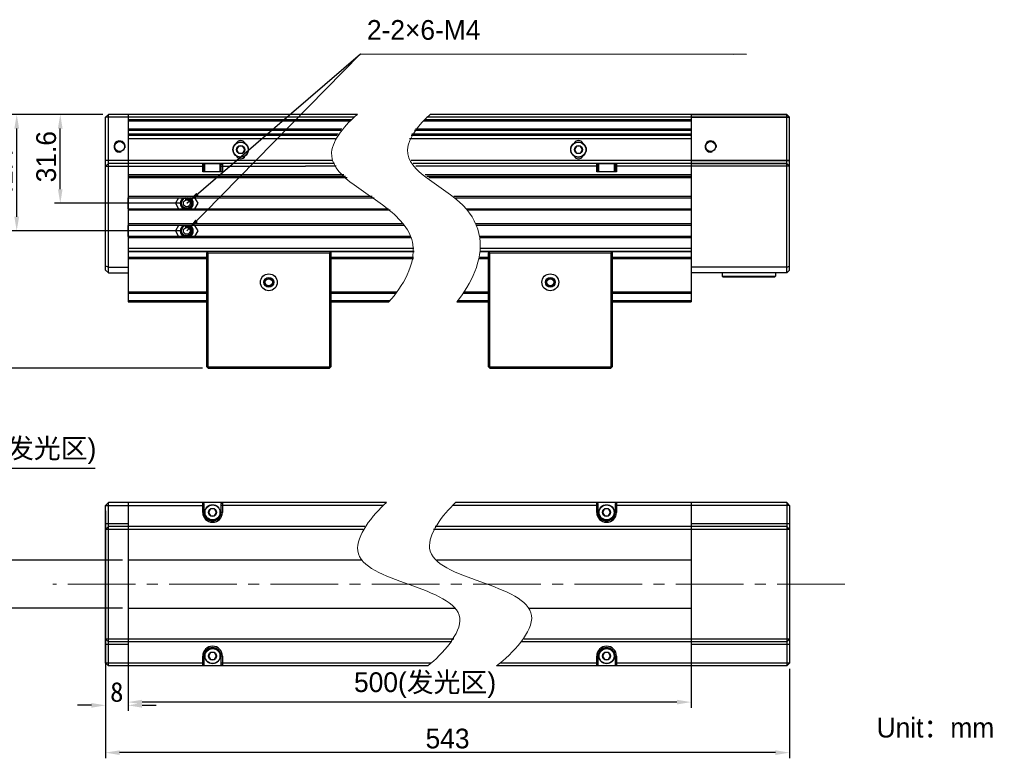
# Model space of a CAD drawing. Header units: millimetres. Extents: x 36 to 302, y 54 to 189.
# Tile 2 of 2: x 127 to 302, y 54 to 186. Entities that reach past the tile are written whole.
import ezdxf

# ---------------------------------------------------------------- set-up
doc = ezdxf.new("R2010")
doc.units = ezdxf.units.MM
doc.header["$PDSIZE"] = -5
doc.linetypes.add('点画线', pattern=[18, 12, -2, 2, -2])
for name, color, linetype, lineweight in [('中心线层', 1, '点画线', 18), ('标注', 3, 'Continuous', 25), ('粗实线', 7, 'Continuous', 30), ('细实线', 7, 'Continuous', 15)]:
    doc.layers.add(name, color=color, linetype=linetype, lineweight=lineweight)
doc.dimstyles.new('CST Standard', dxfattribs={"dimtxt": 3.5, "dimasz": 2.5, "dimexe": 1, "dimexo": 1, "dimgap": 0.6, "dimtad": 1, "dimtoh": 1, "dimdsep": 46, "dimtxsty": 'Standard', "dimcen": -2.5, "dimdle": 5, "dimadec": 1, "dimazin": 2, "dimtfac": 1, "dimtofl": 0, "dimtmove": 0, "dimatfit": 0, "dimfxl": 1, "dimtolj": 1, "dimarcsym": 0})

# ---------------------------------------------------------------- blocks, each defined once
blk = doc.blocks.new('*X1')
at = {"layer": 'Defpoints', "color": 0}
for p in [(119.39, 89.58), (145.99, 89.58), (145.99, 81.08)]:
    blk.add_point(p, dxfattribs=at)
at = {"layer": '标注', "color": 9, "linetype": 'Continuous', "lineweight": -2, "ltscale": 3}
for p, q in [((117.29, 92.08), (117.29, 105.93)), ((117.29, 105.93), (140.16, 105.93)), ((117.29, 78.58), (117.29, 76.08))]:
    blk.add_line(p, q, dxfattribs=at)
at = {"layer": '标注', "color": 0, "linetype": 'Continuous', "lineweight": -2, "ltscale": 3}
for p, q in [((144.99, 89.58), (116.29, 89.58)), ((144.99, 81.08), (116.29, 81.08))]:
    blk.add_line(p, q, dxfattribs=at)
at = {"layer": '标注', "color": 9}
for points in [[(116.88, 92.08), (117.71, 92.08), (117.29, 89.58)], [(117.71, 78.58), (116.88, 78.58), (117.29, 81.08)]]:
    blk.add_solid(points, dxfattribs=at)
at = {"layer": '标注', "color": 7, "insert": (129.03, 108.94), "char_height": 3.5, "attachment_point": 5}
blk.add_mtext('\\A1;{\\fFZLanTingHei-R-GBK|b0|i0|c134|p2;\\C0;17(发光区)}', dxfattribs=at)
blk = doc.blocks.new('*X2')
at = {"layer": 'Defpoints', "color": 0}
for p in [(145.99, 89.58), (245.99, 89.58), (145.99, 64.4)]:
    blk.add_point(p, dxfattribs=at)
at = {"layer": '标注', "color": 0, "linetype": 'Continuous', "lineweight": -2, "ltscale": 3}
for p, q in [((145.99, 88.58), (145.99, 63.4)), ((245.99, 88.58), (245.99, 63.4))]:
    blk.add_line(p, q, dxfattribs=at)
at = {"layer": '标注', "color": 9, "linetype": 'Continuous', "lineweight": -2, "ltscale": 3}
blk.add_line((243.49, 64.4), (148.49, 64.4), dxfattribs=at)
at = {"layer": '标注', "color": 9}
for points in [[(148.49, 64.82), (148.49, 63.99), (145.99, 64.4)], [(243.49, 63.99), (243.49, 64.82), (245.99, 64.4)]]:
    blk.add_solid(points, dxfattribs=at)
at = {"layer": '标注', "color": 7, "insert": (198.75, 67.41), "char_height": 3.5, "attachment_point": 5}
blk.add_mtext('\\A1;{\\fFZLanTingHei-R-GBK|b0|i0|c134|p2;\\C0;500(发光区)}', dxfattribs=at)
blk = doc.blocks.new('*X3')
at = {"layer": 'Defpoints', "color": 0}
for p in [(126.21, 168.73), (142.49, 168.73), (156.41, 148.06)]:
    blk.add_point(p, dxfattribs=at)
at = {"layer": '标注', "color": 0, "linetype": 'Continuous', "lineweight": -2, "ltscale": 3}
for p, q in [((141.49, 168.73), (125.21, 168.73)), ((155.41, 148.06), (125.21, 148.06))]:
    blk.add_line(p, q, dxfattribs=at)
at = {"layer": '标注', "color": 9, "linetype": 'Continuous', "lineweight": -2, "ltscale": 3}
blk.add_line((126.21, 150.56), (126.21, 166.23), dxfattribs=at)
at = {"layer": '标注', "color": 9}
for points in [[(126.63, 166.23), (125.79, 166.23), (126.21, 168.73)], [(125.79, 150.56), (126.63, 150.56), (126.21, 148.06)]]:
    blk.add_solid(points, dxfattribs=at)
at = {"layer": '标注', "color": 7, "insert": (123.75, 158.13), "char_height": 3.5, "attachment_point": 5, "rotation": 90}
blk.add_mtext('\\A1;\\A1;{\\fFZLanTingHei-R-GBK|b0|i0|c134|p2;\\C0;41.4}', dxfattribs=at)
blk = doc.blocks.new('*X4')
at = {"layer": 'Defpoints', "color": 0}
for p in [(142.49, 168.73), (119.24, 123.68), (160.24, 123.68)]:
    blk.add_point(p, dxfattribs=at)
at = {"layer": '标注', "color": 0, "linetype": 'Continuous', "lineweight": -2, "ltscale": 3}
for p, q in [((141.49, 168.73), (118.24, 168.73)), ((159.24, 123.68), (118.24, 123.68))]:
    blk.add_line(p, q, dxfattribs=at)
at = {"layer": '标注', "color": 9, "linetype": 'Continuous', "lineweight": -2, "ltscale": 3}
blk.add_line((119.24, 166.23), (119.24, 126.18), dxfattribs=at)
at = {"layer": '标注', "color": 9}
for points in [[(119.65, 166.23), (118.82, 166.23), (119.24, 168.73)], [(118.82, 126.18), (119.65, 126.18), (119.24, 123.68)]]:
    blk.add_solid(points, dxfattribs=at)
at = {"layer": '标注', "color": 7, "insert": (116.74, 148.52), "char_height": 3.5, "attachment_point": 5, "rotation": 90}
blk.add_mtext('\\A1;\\A1;{\\fFZLanTingHei-R-GBK|b0|i0|c134|p2;\\C0;90.1}', dxfattribs=at)
blk = doc.blocks.new('*X5')
at = {"layer": 'Defpoints', "color": 0}
for p in [(133.95, 168.73), (142.49, 168.73), (156.41, 152.96)]:
    blk.add_point(p, dxfattribs=at)
at = {"layer": '标注', "color": 0, "linetype": 'Continuous', "lineweight": -2, "ltscale": 3}
for p, q in [((141.49, 168.73), (132.95, 168.73)), ((155.41, 152.96), (132.95, 152.96))]:
    blk.add_line(p, q, dxfattribs=at)
at = {"layer": '标注', "color": 9, "linetype": 'Continuous', "lineweight": -2, "ltscale": 3}
blk.add_line((133.95, 155.46), (133.95, 166.23), dxfattribs=at)
at = {"layer": '标注', "color": 9}
for points in [[(134.36, 166.23), (133.53, 166.23), (133.95, 168.73)], [(133.53, 155.46), (134.36, 155.46), (133.95, 152.96)]]:
    blk.add_solid(points, dxfattribs=at)
at = {"layer": '标注', "color": 7, "insert": (131.46, 161.23), "char_height": 3.5, "attachment_point": 5, "rotation": 90}
blk.add_mtext('\\A1;\\A1;{\\fFZLanTingHei-R-GBK|b0|i0|c134|p2;\\C0;31.6}', dxfattribs=at)
blk = doc.blocks.new('*X6')
at = {"layer": '标注', "linetype": 'Continuous', "ltscale": 3}
blk.add_hatch(color=9, dxfattribs=at).paths.add_polyline_path([(156.41, 148.06), (157.94, 150.06), (158.39, 149.62)], flags=0)
at = {"layer": '标注', "color": 9, "linetype": 'Continuous', "ltscale": 3}
for p, q in [((156.41, 148.06), (187.25, 179.5)), ((187.25, 179.5), (255.87, 179.42))]:
    blk.add_line(p, q, dxfattribs=at)
at = {"layer": '标注', "color": 7, "ltscale": 3}
blk.add_line((255.87, 179.42), (255.87, 179.42), dxfattribs=at)
blk = doc.blocks.new('*X7')
at = {"layer": '标注', "linetype": 'Continuous', "ltscale": 3}
blk.add_hatch(color=9, dxfattribs=at).paths.add_polyline_path([(156.41, 152.96), (158.1, 154.82), (158.51, 154.35)], flags=0)
at = {"layer": '标注', "color": 9, "linetype": 'Continuous', "ltscale": 3}
for p, q in [((156.41, 152.96), (187.25, 179.5)), ((187.25, 179.5), (253.62, 179.42))]:
    blk.add_line(p, q, dxfattribs=at)
at = {"layer": '标注', "color": 7, "ltscale": 3}
blk.add_line((253.62, 179.42), (253.62, 179.42), dxfattribs=at)
blk = doc.blocks.new('*X8')
at = {"layer": 'Defpoints', "color": 0}
for p in [(141.99, 99.33), (263.49, 71.33), (141.99, 55.43)]:
    blk.add_point(p, dxfattribs=at)
at = {"layer": '标注', "color": 0, "linetype": 'Continuous', "lineweight": -2, "ltscale": 3}
for p, q in [((141.99, 98.33), (141.99, 54.43)), ((263.49, 70.33), (263.49, 54.43))]:
    blk.add_line(p, q, dxfattribs=at)
at = {"layer": '标注', "color": 9, "linetype": 'Continuous', "lineweight": -2, "ltscale": 3}
blk.add_line((260.99, 55.43), (144.49, 55.43), dxfattribs=at)
at = {"layer": '标注', "color": 9}
for points in [[(144.49, 55.84), (144.49, 55.01), (141.99, 55.43)], [(260.99, 55.01), (260.99, 55.84), (263.49, 55.43)]]:
    blk.add_solid(points, dxfattribs=at)
at = {"layer": '标注', "color": 7, "insert": (202.74, 57.91), "char_height": 3.5, "attachment_point": 5}
blk.add_mtext('\\A1;{\\fFZLanTingHei-R-GBK|b0|i0|c134|p2;\\C0;543}', dxfattribs=at)
blk = doc.blocks.new('*X12')
at = {"layer": 'Defpoints', "color": 0}
for p in [(141.99, 71.33), (145.99, 71.33), (141.99, 63.83)]:
    blk.add_point(p, dxfattribs=at)
at = {"layer": '标注', "color": 0, "linetype": 'Continuous', "lineweight": -2, "ltscale": 3}
for p, q in [((141.99, 70.33), (141.99, 62.83)), ((145.99, 70.33), (145.99, 62.83))]:
    blk.add_line(p, q, dxfattribs=at)
at = {"layer": '标注', "color": 9, "linetype": 'Continuous', "lineweight": -2, "ltscale": 3}
for p, q in [((139.49, 63.83), (136.99, 63.83)), ((148.49, 63.83), (150.99, 63.83))]:
    blk.add_line(p, q, dxfattribs=at)
at = {"layer": '标注', "color": 9}
for points in [[(139.49, 63.41), (139.49, 64.24), (141.99, 63.83)], [(148.49, 64.24), (148.49, 63.41), (145.99, 63.83)]]:
    blk.add_solid(points, dxfattribs=at)
at = {"layer": '标注', "color": 7, "insert": (143.99, 66.18), "char_height": 3.5, "attachment_point": 5}
blk.add_mtext('\\A1;8', dxfattribs=at)

msp = doc.modelspace()

# ---------------------------------------------------------------- linework, layer by layer
at = {"layer": '中心线层', "color": 0}
msp.add_line((273.2989, 85.3263), (132.6183, 85.3263), dxfattribs=at)
at = {"layer": '标注', "color": 0, "ltscale": 3}
for p, q in [((145.9923, 151.981), (145.9923, 153.931)), ((145.9923, 147.081), (145.9923, 149.031))]:
    msp.add_line(p, q, dxfattribs=at)
at = {"layer": '粗实线', "color": 0, "linetype": 'Continuous'}
for p, q in [((141.9923, 168.231), (142.4923, 168.731)), ((141.9923, 141.1048), (141.9923, 168.231)), ((186.1466, 168.231), (141.9923, 168.231)), ((142.4923, 140.6048), (142.4923, 168.731)), ((186.7517, 168.731), (142.4923, 168.731)), ((145.9923, 168.731), (145.9923, 135.481)), ((263.4923, 168.231), (199.0608, 168.231)), ((262.9923, 168.731), (199.6358, 168.731)), ((245.9923, 168.731), (245.9923, 135.481)), ((145.9923, 167.856), (185.7167, 167.856)), ((145.9923, 167.606), (185.4416, 167.606)), ((198.3938, 167.606), (245.9923, 167.606)), ((198.6536, 167.856), (245.9923, 167.856)), ((183.9865, 166.106), (145.9923, 166.106)), ((183.7778, 165.856), (145.9923, 165.856)), ((183.3008, 165.231), (145.9923, 165.231)), ((183.1287, 164.981), (145.9923, 164.981)), ((145.9923, 164.481), (182.8181, 164.481)), ((195.9923, 164.481), (245.9923, 164.481)), ((245.9923, 164.981), (196.2695, 164.981)), ((245.9923, 165.231), (196.42, 165.231)), ((245.9923, 165.856), (196.8472, 165.856)), ((245.9923, 166.106), (197.0375, 166.106)), ((165.6335, 163.1062), (165.2748, 162.4848)), ((166.351, 163.1062), (165.6335, 163.1062)), ((166.7098, 162.4848), (166.351, 163.1062)), ((225.6335, 163.1062), (225.2748, 162.4848)), ((226.351, 163.1062), (225.6335, 163.1062)), ((226.7098, 162.4848), (226.351, 163.1062)), ((165.2748, 162.4848), (165.6335, 161.8634)), ((165.6335, 161.8634), (166.351, 161.8634)), ((166.351, 161.8634), (166.7098, 162.4848)), ((225.2748, 162.4848), (225.6335, 161.8634)), ((225.6335, 161.8634), (226.351, 161.8634)), ((226.351, 161.8634), (226.7098, 162.4848)), ((182.3885, 160.531), (141.9923, 160.531)), ((141.9923, 159.531), (142.4923, 160.031)), ((141.9923, 159.531), (159.4923, 159.531)), ((159.6673, 160.031), (142.4923, 160.031)), ((159.2423, 158.531), (159.2423, 160.031)), ((159.4923, 159.781), (159.2423, 160.031)), ((159.4923, 158.531), (159.4923, 159.781)), ((159.4923, 159.781), (159.6173, 159.781)), ((159.6173, 159.981), (159.6673, 160.031)), ((159.6173, 158.531), (159.6173, 159.981)), ((162.3673, 159.981), (159.6173, 159.981)), ((162.3173, 160.031), (159.6673, 160.031)), ((177.3173, 160.031), (162.3173, 160.031)), ((162.3673, 159.981), (162.3173, 160.031)), ((162.3673, 158.531), (162.3673, 159.981)), ((162.3673, 159.781), (162.4923, 159.781)), ((162.4923, 159.781), (162.7423, 160.031)), ((162.4923, 159.781), (162.4923, 158.531)), ((162.4923, 159.531), (177.4923, 159.531)), ((162.7423, 160.031), (162.7423, 158.531)), ((182.6453, 160.031), (177.3173, 160.031)), ((182.9717, 159.531), (177.4923, 159.531)), ((263.4923, 160.531), (196.2569, 160.531)), ((214.6673, 160.031), (196.6333, 160.031)), ((214.4923, 159.531), (197.0799, 159.531)), ((229.4923, 159.531), (214.4923, 159.531)), ((229.6673, 160.031), (214.6673, 160.031)), ((229.4923, 159.781), (229.2423, 160.031)), ((229.2423, 158.531), (229.2423, 160.031)), ((229.4923, 159.781), (229.6173, 159.781)), ((229.4923, 158.531), (229.4923, 159.781)), ((229.6173, 159.981), (229.6673, 160.031)), ((232.3673, 159.981), (229.6173, 159.981)), ((229.6173, 158.531), (229.6173, 159.981)), ((232.3173, 160.031), (229.6673, 160.031)), ((232.3673, 159.981), (232.3173, 160.031)), ((262.9923, 160.031), (232.3173, 160.031)), ((232.3673, 158.531), (232.3673, 159.981)), ((232.3673, 159.781), (232.4923, 159.781)), ((232.4923, 159.781), (232.7423, 160.031)), ((232.4923, 159.781), (232.4923, 158.531)), ((263.4923, 159.531), (232.4923, 159.531)), ((232.7423, 160.031), (232.7423, 158.531)), ((184.3297, 158.031), (145.9923, 158.031)), ((145.9923, 157.781), (184.6044, 157.781)), ((145.9923, 157.531), (184.8909, 157.531)), ((162.7423, 158.531), (159.2423, 158.531)), ((245.9923, 158.031), (198.7648, 158.031)), ((199.0838, 157.781), (245.9923, 157.781)), ((199.4103, 157.531), (245.9923, 157.531)), ((232.7423, 158.531), (229.2423, 158.531)), ((189.3789, 154.181), (145.9923, 154.181)), ((145.9923, 153.931), (189.7249, 153.931)), ((245.9923, 154.181), (203.8599, 154.181)), ((204.1565, 153.931), (245.9923, 153.931)), ((145.9923, 151.981), (192.2449, 151.981)), ((192.5354, 151.731), (145.9923, 151.731)), ((206.12, 151.981), (245.9923, 151.981)), ((245.9923, 151.731), (206.3242, 151.731)), ((194.901, 149.281), (145.9923, 149.281)), ((195.0912, 149.031), (145.9923, 149.031)), ((245.9923, 149.281), (207.8328, 149.281)), ((245.9923, 149.031), (207.9409, 149.031)), ((196.234, 147.081), (145.9923, 147.081)), ((245.9923, 147.081), (208.52, 147.081)), ((196.336, 146.831), (145.9923, 146.831)), ((245.9923, 146.831), (208.5615, 146.831)), ((145.9923, 144.981), (196.7689, 144.981)), ((145.9923, 144.481), (196.7921, 144.481)), ((160.1584, 144.3472), (145.9923, 144.3472)), ((160.2423, 144.431), (159.9923, 144.181)), ((159.9923, 123.931), (159.9923, 144.181)), ((160.2423, 144.181), (160.1173, 144.306)), ((160.2423, 144.431), (181.7423, 144.431)), ((160.2423, 123.931), (160.2423, 144.181)), ((160.2423, 144.181), (181.7423, 144.181)), ((181.7423, 144.431), (181.9923, 144.181)), ((181.8673, 144.306), (181.7423, 144.181)), ((181.7423, 144.181), (181.7423, 123.931)), ((196.7921, 144.3472), (181.8262, 144.3472)), ((181.9923, 144.181), (181.9923, 123.931)), ((210.1584, 144.3472), (208.604, 144.3472)), ((208.6175, 144.481), (245.9923, 144.481)), ((208.653, 144.981), (245.9923, 144.981)), ((210.2423, 144.431), (209.9923, 144.181)), ((209.9923, 123.931), (209.9923, 144.181)), ((210.2423, 144.181), (210.1173, 144.306)), ((210.2423, 144.431), (231.7423, 144.431)), ((210.2423, 144.181), (231.7423, 144.181)), ((210.2423, 123.931), (210.2423, 144.181)), ((231.7423, 144.431), (231.9923, 144.181)), ((231.8673, 144.306), (231.7423, 144.181)), ((231.7423, 144.181), (231.7423, 123.931)), ((245.9923, 144.3472), (231.8262, 144.3472)), ((231.9923, 144.181), (231.9923, 123.931)), ((142.4923, 141.6048), (141.9923, 141.8119)), ((145.9923, 143.381), (159.9923, 143.381)), ((145.9923, 143.131), (159.9923, 143.131)), ((181.9923, 143.381), (196.7192, 143.381)), ((181.9923, 143.131), (196.6805, 143.131)), ((208.4058, 143.131), (209.9923, 143.131)), ((208.4573, 143.381), (209.9923, 143.381)), ((231.9923, 143.381), (245.9923, 143.381)), ((231.9923, 143.131), (245.9923, 143.131)), ((142.4923, 140.6048), (141.9923, 141.1048)), ((142.4923, 141.6048), (145.9923, 141.6048)), ((142.4923, 140.6048), (145.9923, 140.6048)), ((145.9923, 137.231), (159.9923, 137.231)), ((145.9923, 136.981), (159.9923, 136.981)), ((181.9923, 137.231), (193.8011, 137.231)), ((181.9923, 136.981), (193.6046, 136.981)), ((205.5545, 136.981), (209.9923, 136.981)), ((205.7275, 137.231), (209.9923, 137.231)), ((231.9923, 137.231), (245.9923, 137.231)), ((231.9923, 136.981), (245.9923, 136.981)), ((145.9923, 135.7223), (159.9923, 135.7223)), ((145.9923, 135.481), (159.9923, 135.481)), ((181.9923, 135.7223), (192.527, 135.7223)), ((181.9923, 135.481), (192.3034, 135.481)), ((204.4115, 135.481), (209.9923, 135.481)), ((204.6078, 135.7223), (209.9923, 135.7223)), ((231.9923, 135.7223), (245.9923, 135.7223)), ((231.9923, 135.481), (245.9923, 135.481)), ((159.9923, 123.931), (160.2423, 123.681)), ((160.2423, 123.931), (160.1173, 123.806)), ((160.2423, 123.931), (181.7423, 123.931)), ((160.2423, 123.681), (181.7423, 123.681)), ((181.9923, 123.931), (181.7423, 123.681)), ((181.8673, 123.806), (181.7423, 123.931)), ((209.9923, 123.931), (210.2423, 123.681)), ((210.2423, 123.931), (210.1173, 123.806)), ((210.2423, 123.931), (231.7423, 123.931)), ((210.2423, 123.681), (231.7423, 123.681)), ((231.8673, 123.806), (231.7423, 123.931)), ((231.9923, 123.931), (231.7423, 123.681)), ((141.9923, 99.3263), (142.4923, 99.8263)), ((142.4923, 70.8263), (142.4923, 99.8263)), ((191.8836, 99.8263), (142.4923, 99.8263)), ((145.9923, 99.8263), (145.9923, 70.8263)), ((159.2423, 98.0763), (159.2423, 99.8263)), ((159.4923, 99.5763), (159.2423, 99.8263)), ((162.4923, 99.5763), (162.7423, 99.8263)), ((162.7423, 99.8263), (162.7423, 98.0763)), ((262.9923, 99.8263), (204.1682, 99.8263)), ((229.4923, 99.5763), (229.2423, 99.8263)), ((229.2423, 98.0763), (229.2423, 99.8263)), ((232.4923, 99.5763), (232.7423, 99.8263)), ((232.7423, 99.8263), (232.7423, 98.0763)), ((245.9923, 99.8263), (245.9923, 70.8263)), ((263.4923, 99.3263), (262.9923, 99.8263)), ((262.9923, 99.8263), (262.9923, 70.8263)), ((141.9923, 71.3263), (141.9923, 99.3263)), ((141.9923, 99.3263), (159.4923, 99.3263)), ((159.2423, 98.0763), (159.4923, 98.0763)), ((159.4923, 98.0763), (159.4923, 99.5763)), ((160.6335, 98.6977), (160.2748, 98.0763)), ((160.2748, 98.0763), (160.6335, 97.455)), ((161.351, 98.6977), (160.6335, 98.6977)), ((161.7098, 98.0763), (161.351, 98.6977)), ((161.351, 97.455), (161.7098, 98.0763)), ((162.4923, 99.5763), (162.4923, 98.0763)), ((174.4923, 99.3263), (162.4923, 99.3263)), ((162.7423, 98.0763), (162.4923, 98.0763)), ((191.3365, 99.3263), (174.4923, 99.3263)), ((217.4923, 99.3263), (203.6448, 99.3263)), ((229.4923, 99.3263), (217.4923, 99.3263)), ((229.2423, 98.0763), (229.4923, 98.0763)), ((229.4923, 98.0763), (229.4923, 99.5763)), ((230.6335, 98.6977), (230.2748, 98.0763)), ((230.2748, 98.0763), (230.6335, 97.455)), ((231.351, 98.6977), (230.6335, 98.6977)), ((231.7098, 98.0763), (231.351, 98.6977)), ((231.351, 97.455), (231.7098, 98.0763)), ((232.4923, 99.5763), (232.4923, 98.0763)), ((263.4923, 99.3263), (232.4923, 99.3263)), ((232.7423, 98.0763), (232.4923, 98.0763)), ((263.4923, 99.3263), (263.4923, 71.3263)), ((160.6335, 97.455), (161.351, 97.455)), ((230.6335, 97.455), (231.351, 97.455)), ((145.9923, 96.0512), (141.9923, 96.0512)), ((141.9923, 95.0512), (142.4923, 95.5512)), ((187.7309, 95.0512), (141.9923, 95.0512)), ((188.0479, 95.5512), (142.4923, 95.5512)), ((263.4923, 95.0512), (200.2477, 95.0512)), ((262.9923, 95.5512), (200.5359, 95.5512)), ((263.4923, 96.0512), (245.9923, 96.0512)), ((263.4923, 95.0512), (262.9923, 95.5512)), ((187.597, 89.5763), (145.9923, 89.5763)), ((245.9923, 89.5763), (200.8248, 89.5763)), ((145.9923, 81.0763), (204.0394, 81.0763)), ((217.1755, 81.0763), (245.9923, 81.0763)), ((141.9923, 75.6015), (142.4923, 75.1015)), ((203.8792, 75.6015), (141.9923, 75.6015)), ((263.4923, 75.6015), (216.3409, 75.6015)), ((263.4923, 75.6015), (262.9923, 75.1015)), ((145.9923, 74.6015), (141.9923, 74.6015)), ((203.5285, 75.1015), (142.4923, 75.1015)), ((262.9923, 75.1015), (215.9588, 75.1015)), ((263.4923, 74.6015), (245.9923, 74.6015)), ((159.2423, 70.8263), (159.2423, 72.5763)), ((159.2423, 72.5763), (159.4923, 72.5763)), ((159.4923, 71.0763), (159.4923, 72.5763)), ((160.6335, 73.1977), (160.2748, 72.5763)), ((160.2748, 72.5763), (160.6335, 71.955)), ((161.351, 73.1977), (160.6335, 73.1977)), ((160.6335, 71.955), (161.351, 71.955)), ((161.7098, 72.5763), (161.351, 73.1977)), ((161.351, 71.955), (161.7098, 72.5763)), ((162.4923, 72.5763), (162.4923, 71.0763)), ((162.7423, 72.5763), (162.4923, 72.5763)), ((162.7423, 72.5763), (162.7423, 70.8263)), ((229.2423, 72.5763), (229.4923, 72.5763)), ((229.2423, 70.8263), (229.2423, 72.5763)), ((229.4923, 71.0763), (229.4923, 72.5763)), ((230.6335, 73.1977), (230.2748, 72.5763)), ((230.2748, 72.5763), (230.6335, 71.955)), ((231.351, 73.1977), (230.6335, 73.1977)), ((230.6335, 71.955), (231.351, 71.955)), ((231.7098, 72.5763), (231.351, 73.1977)), ((231.351, 71.955), (231.7098, 72.5763)), ((232.7423, 72.5763), (232.4923, 72.5763)), ((232.4923, 72.5763), (232.4923, 71.0763)), ((232.7423, 72.5763), (232.7423, 70.8263)), ((159.4923, 71.3263), (141.9923, 71.3263)), ((141.9923, 71.3263), (142.4923, 70.8263)), ((199.226, 70.8263), (142.4923, 70.8263)), ((159.2423, 70.8263), (159.4923, 71.0763)), ((174.4923, 71.3263), (162.4923, 71.3263)), ((162.7423, 70.8263), (162.4923, 71.0763)), ((194.2423, 71.3263), (174.4923, 71.3263)), ((199.8418, 71.3263), (194.2423, 71.3263)), ((262.9923, 70.8263), (211.4251, 70.8263)), ((214.4923, 71.3263), (212.0684, 71.3263)), ((229.4923, 71.3263), (214.4923, 71.3263)), ((229.2423, 70.8263), (229.4923, 71.0763)), ((263.4923, 71.3263), (232.4923, 71.3263)), ((232.7423, 70.8263), (232.4923, 71.0763)), ((263.4923, 71.3263), (262.9923, 70.8263))]:
    msp.add_line(p, q, dxfattribs=at)
at = {"layer": '粗实线', "color": 0}
for p, q in [((245.9923, 168.731), (262.9923, 168.731)), ((245.9923, 168.231), (263.4923, 168.231)), ((262.9923, 140.6048), (262.9923, 168.731)), ((263.4923, 168.231), (262.9923, 168.731)), ((263.4923, 141.1048), (263.4923, 168.231)), ((245.9923, 160.531), (263.4923, 160.531)), ((245.9923, 160.031), (262.9923, 160.031)), ((263.4923, 159.531), (245.9923, 159.5311)), ((263.4923, 159.531), (262.9923, 160.031)), ((154.9549, 153.931), (154.392, 152.956)), ((158.4334, 152.956), (157.8705, 153.931)), ((154.392, 152.956), (154.9549, 151.981)), ((156.856, 153.8507), (156.8584, 153.8496)), ((157.8705, 151.981), (158.4334, 152.956)), ((154.9549, 149.031), (154.392, 148.056)), ((156.856, 148.9507), (156.8584, 148.9496)), ((158.4334, 148.056), (157.8705, 149.031)), ((154.392, 148.056), (154.9549, 147.081)), ((157.8705, 147.081), (158.4334, 148.056)), ((262.9923, 141.6048), (263.4923, 141.8119)), ((262.9923, 141.6048), (245.9923, 141.6048)), ((262.9923, 140.6048), (245.9923, 140.6048)), ((251.4923, 140.6048), (251.4923, 140.0298)), ((251.6423, 139.8798), (251.4923, 140.0298)), ((251.4923, 140.0298), (260.9923, 140.0298)), ((260.8423, 139.8798), (260.9923, 140.0298)), ((260.9923, 140.6048), (260.9923, 140.0298)), ((262.9923, 140.6048), (263.4923, 141.1048)), ((251.6423, 139.8798), (260.8422, 139.8798))]:
    msp.add_line(p, q, dxfattribs=at)
for centre, radius in [((144.4923, 163.031), 0.875), ((249.4923, 163.031), 0.875), ((156.4127, 152.956), 0.6), ((156.4127, 148.056), 0.6)]:
    msp.add_circle(centre, radius, dxfattribs=at)
at = {"layer": '粗实线', "color": 0, "linetype": 'Continuous'}
for centre, radius in [((165.9923, 162.4848), 1.375), ((165.9923, 162.4848), 1.325), ((165.9923, 162.4848), 0.7175), ((225.9923, 162.4848), 1.375), ((225.9923, 162.4848), 1.325), ((225.9923, 162.4848), 0.7175), ((170.9923, 138.931), 1.5), ((220.9923, 138.931), 1.5), ((170.9923, 138.931), 0.875), ((170.9923, 138.931), 0.625), ((220.9923, 138.931), 0.875), ((220.9923, 138.931), 0.625), ((160.9923, 98.0763), 1.375), ((160.9923, 98.0763), 1.325), ((160.9923, 98.0763), 0.7175), ((230.9923, 98.0763), 1.375), ((230.9923, 98.0763), 1.325), ((230.9923, 98.0763), 0.7175), ((160.9923, 72.5763), 1.375), ((160.9923, 72.5763), 1.325), ((230.9923, 72.5763), 1.375), ((230.9923, 72.5763), 1.325), ((160.9923, 72.5763), 0.7175), ((230.9923, 72.5763), 0.7175)]:
    msp.add_circle(centre, radius, dxfattribs=at)
at = {"layer": '粗实线', "color": 0}
for centre, radius, start, end in [((144.4923, 163.031), 1, 345, 285), ((249.4923, 163.031), 1, 345, 285), ((156.4127, 152.956), 1.15, 122.023983, 237.976017), ((156.4127, 152.956), 1, 102.838567, 257.161433), ((156.4127, 152.956), 1, 282.838566, 77.161434), ((156.4127, 152.956), 1.15, 302.023866, 57.976134), ((156.4127, 152.956), 0.7873, 49.620725, 108.545457), ((156.4448, 152.9412), 0.9981, 65.27709, 65.522589), ((156.4455, 152.9426), 0.9966, 63.094722, 65.277616), ((156.4119, 152.9552), 0.7884, 46.190852, 49.615885), ((156.4127, 148.056), 1.15, 122.023982, 237.976018), ((156.4127, 148.056), 1, 102.83857, 257.161426), ((156.4127, 148.056), 0.7873, 49.620725, 108.545457), ((156.4127, 148.056), 1, 282.838569, 77.161433), ((156.4448, 148.0412), 0.9981, 65.27709, 65.522589), ((156.4455, 148.0426), 0.9966, 63.094722, 65.277616), ((156.4127, 148.056), 1.15, 302.023866, 57.976134), ((156.4119, 148.0552), 0.7884, 46.190852, 49.615885)]:
    msp.add_arc(centre, radius, start, end, dxfattribs=at)
at = {"layer": '粗实线', "color": 0, "linetype": 'Continuous'}
for centre, radius, start, end in [((165.9923, 163.231), 0.875, 26.571938, 153.428062), ((225.9923, 163.231), 0.875, 26.571938, 153.428062), ((165.9923, 161.731), 0.875, 205.655746, 334.344254), ((225.9923, 161.731), 0.875, 205.655746, 334.344254), ((160.9923, 98.0763), 1.75, 180, 0), ((160.9923, 98.0763), 1.5, 180, 0), ((230.9923, 98.0763), 1.75, 180, 360), ((230.9923, 98.0763), 1.5, 180, 360), ((160.9923, 72.5763), 1.75, 0, 180), ((160.9923, 72.5763), 1.5, 0, 180), ((230.9923, 72.5763), 1.75, 0, 180), ((230.9923, 72.5763), 1.5, 0, 180)]:
    msp.add_arc(centre, radius, start, end, dxfattribs=at)
at = {"layer": '粗实线', "color": 0}
for points, knots in [([(155.486, 152.956), (155.4829, 153.0373), (155.4983, 153.2013), (155.5841, 153.4323), (155.7262, 153.6339), (155.9147, 153.7927), (156.1203, 153.891), (156.262, 153.9231), (156.3246, 153.931)], [0, 0, 0, 0, 424.99099052, 849.98432093, 1274.99960678, 1700.0470265, 2125.11493875, 2454.08731703, 2454.08731703, 2454.08731703, 2454.08731703]), ([(156.5717, 153.931), (156.5889, 153.9289), (156.6867, 153.9139), (156.7819, 153.8842), (156.856, 153.8507)], [0, 0, 0, 0, 169.815634, 969.1826114, 969.1826114, 969.1826114, 969.1826114]), ([(157.2285, 152.956), (157.2309, 152.8991), (157.2239, 152.7844), (157.1779, 152.6186), (157.099, 152.4656), (156.9907, 152.3319), (156.8577, 152.2228), (156.7056, 152.1424), (156.5405, 152.0938), (156.3692, 152.0785), (156.1981, 152.097), (156.0339, 152.1482), (155.8826, 152.23), (155.7058, 152.375), (155.5416, 152.6153), (155.4903, 152.8426), (155.486, 152.956)], [0, 0, 0, 0, 339.48545597, 678.97854665, 1018.49991476, 1358.00803283, 1697.52517493, 2037.05481164, 2376.59702544, 2716.14887435, 3055.71001321, 3395.29603219, 3734.89816234, 4074.49684254, 4750.68995131, 5427.00899817, 5427.00899817, 5427.00899817, 5427.00899817]), ([(156.1623, 153.7024), (156.1602, 153.7013), (156.1572, 153.6997), (156.1532, 153.6973), (156.1503, 153.6954), (156.1474, 153.6934), (156.1452, 153.6915), (156.1429, 153.6892), (156.1444, 153.6875), (156.1466, 153.6875), (156.1493, 153.6875), (156.1528, 153.688), (156.1562, 153.6886), (156.1608, 153.6894), (156.1665, 153.6907), (156.1757, 153.6928), (156.1872, 153.6955), (156.2056, 153.6999), (156.2286, 153.7051), (156.2564, 153.7107), (156.2844, 153.7155), (156.3125, 153.7195), (156.3313, 153.7216), (156.3407, 153.7225)], [0, 0, 0, 0, 251.08029865, 376.05544884, 500.33781147, 623.5706245, 743.54899609, 848.74129423, 894.10466645, 952.6102705, 1073.75390808, 1198.36719061, 1324.04283723, 1450.25205115, 1703.53162733, 1957.43173574, 2466.12262428, 2975.40691338, 3994.74066445, 5014.5270642, 6034.5047939, 7054.56753044, 8074.66347806, 8074.66347806, 8074.66347806, 8074.66347806]), ([(157.3736, 153.2329), (157.3493, 153.2886), (157.2903, 153.3958), (157.1733, 153.5368), (157.0313, 153.6528), (156.8693, 153.7384), (156.6933, 153.7893), (156.5106, 153.8022), (156.3296, 153.7754), (156.2157, 153.7309), (156.1623, 153.7024)], [0, 0, 0, 0, 402.67533456, 805.13869851, 1207.39619944, 1609.40845851, 2011.14833748, 2412.5911436, 2813.65409348, 3214.36446808, 3214.36446808, 3214.36446808, 3214.36446808]), ([(156.3407, 153.7225), (156.3959, 153.7276), (156.5077, 153.7274), (156.6716, 153.6929), (156.825, 153.6256), (156.916, 153.5607), (156.9577, 153.5242)], [0, 0, 0, 0, 429.20233583, 858.29146789, 1287.3116454, 1716.26944407, 1716.26944407, 1716.26944407, 1716.26944407]), ([(156.9577, 153.5242), (157.0382, 153.4536), (157.1714, 153.2774), (157.2238, 153.063), (157.2285, 152.956)], [0, 0, 0, 0, 483.90674862, 967.93585731, 967.93585731, 967.93585731, 967.93585731]), ([(155.486, 148.056), (155.4829, 148.1373), (155.4983, 148.3013), (155.5841, 148.5323), (155.7262, 148.7339), (155.9147, 148.8927), (156.1203, 148.991), (156.262, 149.0231), (156.3246, 149.031)], [0, 0, 0, 0, 418.53565999, 837.07362433, 1255.63321062, 1674.22444269, 2092.83585602, 2416.81023995, 2416.81023995, 2416.81023995, 2416.81023995]), ([(156.1623, 148.8024), (156.1602, 148.8013), (156.1572, 148.7997), (156.1532, 148.7973), (156.1503, 148.7954), (156.1474, 148.7934), (156.1452, 148.7915), (156.1429, 148.7892), (156.1444, 148.7875), (156.1466, 148.7875), (156.1493, 148.7875), (156.1528, 148.788), (156.1562, 148.7886), (156.1608, 148.7894), (156.1665, 148.7907), (156.1757, 148.7928), (156.1872, 148.7955), (156.2056, 148.7999), (156.2286, 148.8051), (156.2564, 148.8107), (156.2844, 148.8155), (156.3125, 148.8195), (156.3313, 148.8216), (156.3407, 148.8225)], [0, 0, 0, 0, 247.36594897, 370.49228262, 492.93607744, 614.34584915, 732.54932391, 836.18546261, 880.87775299, 938.51785595, 1057.86935837, 1180.63917764, 1304.45564495, 1428.79778624, 1678.33047778, 1928.47452173, 2429.64010522, 2931.39031082, 3935.64457532, 4940.34479225, 5945.2335087, 6950.20597444, 7955.21115996, 7955.21115996, 7955.21115996, 7955.21115996]), ([(157.3736, 148.3329), (157.3493, 148.3886), (157.2903, 148.4958), (157.1733, 148.6368), (157.0313, 148.7528), (156.8693, 148.8384), (156.6933, 148.8893), (156.5106, 148.9022), (156.3296, 148.8754), (156.2157, 148.8309), (156.1623, 148.8024)], [0, 0, 0, 0, 396.64922767, 793.0896569, 1189.3273039, 1585.32337911, 1981.05115044, 2376.48629467, 2771.54726728, 3166.26094096, 3166.26094096, 3166.26094096, 3166.26094096]), ([(156.3407, 148.8225), (156.3959, 148.8276), (156.5077, 148.8274), (156.6716, 148.7929), (156.825, 148.7256), (156.916, 148.6607), (156.9577, 148.6242)], [0, 0, 0, 0, 422.75917027, 845.40683619, 1267.9865827, 1690.50488679, 1690.50488679, 1690.50488679, 1690.50488679]), ([(156.5717, 149.0311), (156.5889, 149.0289), (156.6867, 149.0139), (156.7819, 148.9842), (156.856, 148.9507)], [0, 0, 0, 0, 167.29213711, 954.63672918, 954.63672918, 954.63672918, 954.63672918]), ([(157.2285, 148.056), (157.2309, 147.9991), (157.2239, 147.8844), (157.1779, 147.7186), (157.099, 147.5656), (156.9907, 147.4319), (156.8577, 147.3228), (156.7056, 147.2424), (156.5405, 147.1938), (156.3692, 147.1785), (156.1981, 147.197), (156.0339, 147.2482), (155.8826, 147.33), (155.7058, 147.475), (155.5416, 147.7153), (155.4903, 147.9426), (155.486, 148.056)], [0, 0, 0, 0, 334.42303131, 668.85358348, 1003.31199141, 1337.75734688, 1672.21159182, 2006.67814503, 2341.1570878, 2675.64552199, 3010.14310761, 3344.66520233, 3679.20316797, 4013.7377351, 4679.8474173, 5346.08115958, 5346.08115958, 5346.08115958, 5346.08115958]), ([(156.9577, 148.6242), (157.0382, 148.5536), (157.1714, 148.3774), (157.2238, 148.163), (157.2285, 148.056)], [0, 0, 0, 0, 476.71019616, 953.54093268, 953.54093268, 953.54093268, 953.54093268])]:
    msp.add_open_spline(points, degree=3, knots=knots, dxfattribs=at)
at = {"layer": '细实线', "color": 0, "linetype": 'Continuous'}
for centre in [(170.9923, 138.931), (220.9923, 138.931)]:
    msp.add_arc(centre, 0.75, 165, 105, dxfattribs=at)
at = {"layer": '细实线', "color": 0, "ltscale": 3}
for points, knots in [([(186.7517, 168.731), (184.627, 167.0274), (178.3744, 159.5793), (191.1639, 153.9103), (198.7476, 145.1239), (194.8141, 138.157), (192.3034, 135.481)], [0, 0, 0, 0, 402.91408154, 1093.21045818, 1482.19169356, 2025.06927471, 2025.06927471, 2025.06927471, 2025.06927471]), ([(199.6358, 168.731), (197.7406, 167.1338), (191.9688, 159.7424), (204.9233, 155.114), (210.0953, 145.2336), (206.9598, 138.5734), (204.4115, 135.481)], [0, 0, 0, 0, 398.63621031, 1149.32505301, 1495.78054619, 2140.27415889, 2140.27415889, 2140.27415889, 2140.27415889]), ([(191.8836, 99.8263), (189.4035, 97.6153), (183.1963, 89.7912), (195.838, 85.3179), (208.6959, 80.6006), (201.8941, 72.9401), (199.226, 70.8263)], [0, 0, 0, 0, 420.89230848, 881.90563502, 1336.7988508, 1767.99953845, 1767.99953845, 1767.99953845, 1767.99953845]), ([(204.1682, 99.8263), (201.8908, 97.7042), (196.1684, 90.0893), (208.6445, 85.8276), (221.6839, 80.8767), (214.3206, 73.022), (211.4251, 70.8263)], [0, 0, 0, 0, 422.43493794, 915.00880767, 1403.6865115, 1896.82999978, 1896.82999978, 1896.82999978, 1896.82999978])]:
    msp.add_open_spline(points, degree=3, knots=knots, dxfattribs=at)

# ---------------------------------------------------------------- block references
at = {"layer": '标注', "color": 0, "ltscale": 3}
for name in ['*X6', '*X7']:
    msp.add_blockref(name, (0, 0), dxfattribs=at)

# ---------------------------------------------------------------- texts
at = {"layer": '标注', "color": 0, "ltscale": 3, "insert": (188.4173, 185.4858), "char_height": 3.5, "width": 115.974084, "attachment_point": 1}
msp.add_mtext('{\\fFZLanTingHei-R-GBK|b0|i0|c134|p2;2-2×6-M4}', dxfattribs=at)
at = {"layer": '标注', "ltscale": 3, "insert": (278.9583, 61.6126), "char_height": 3.5, "width": 55.615857, "attachment_point": 1}
msp.add_mtext('{\\fFZLanTingHei-R-GBK|b0|i0|c134|p2;\\C0;Unit：mm}', dxfattribs=at)

# ---------------------------------------------------------------- dimensions: what is measured, and where the dimension line sits
at = {"layer": '标注', "color": 0, "ltscale": 3}
for base, p1, p2, angle, text, override, picture, middle in [((119.236, 123.681), (142.4923, 168.731), (160.2423, 123.681), 270, '\\A1;{\\fFZLanTingHei-R-GBK|b0|i0|c134|p2;\\C0;<>}', {"dimdec": 1, "dimlfac": 2, "dimtxsty": 'Standard', "dimsah": 1, "dimclrd": 9, "dimclrt": 7, "dimtzin": 8}, '*X4', (119.236, 148.5224)), ((126.20863363, 168.7310494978), (156.4127140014, 148.0560494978), (142.4922898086, 168.7310494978), 90, '\\A1;{\\fFZLanTingHei-R-GBK|b0|i0|c134|p2;\\C0;<>}', {"dimdec": 1, "dimlfac": 2, "dimtxsty": 'Standard', "dimsah": 1, "dimclrd": 9, "dimclrt": 7, "dimtzin": 8}, '*X3', (126.20863363, 158.1316970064)), ((133.9474476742, 168.7310494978), (156.4127140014, 152.9560494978), (142.4922898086, 168.7310494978), 90, '\\A1;{\\fFZLanTingHei-R-GBK|b0|i0|c134|p2;\\C0;<>}', {"dimdec": 1, "dimlfac": 2, "dimtxsty": 'Standard', "dimsah": 1, "dimclrd": 9, "dimclrt": 7, "dimtzin": 8}, '*X5', (133.9474476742, 161.2310494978)), ((117.2948, 89.5763), (145.9923, 81.0763), (145.9923, 89.5763), 90, '{\\fFZLanTingHei-R-GBK|b0|i0|c134|p2;\\C0;17(发光区)}', {"dimlfac": 2, "dimtxsty": 'Standard', "dimsah": 1, "dimclrd": 9, "dimclrt": 7, "dimtzin": 0}, '*X1', (129.027, 105.927))]:
    dim = msp.add_linear_dim(base=base, p1=p1, p2=p2, angle=angle, text=text, dimstyle='CST Standard', override=override, dxfattribs=at)
    dim.commit()
    dim.dimension.update_dxf_attribs({"geometry": picture, "text_midpoint": middle, "dimtype": 160})
dim = msp.add_linear_dim(base=(141.9923, 55.4256), p1=(263.4923, 71.3263), p2=(141.9923, 99.3263), text='{\\fFZLanTingHei-R-GBK|b0|i0|c134|p2;\\C0;543}', dimstyle='CST Standard', override={"dimlfac": 2, "dimtxsty": 'Standard', "dimsah": 1, "dimclrd": 9, "dimclrt": 7}, dxfattribs=at)
dim.commit()
dim.dimension.update_dxf_attribs({"geometry": '*X8', "text_midpoint": (202.7423, 57.913)})
dim = msp.add_linear_dim(base=(145.9923, 64.4021), p1=(245.9923, 89.5763), p2=(145.9923, 89.5763), text='{\\fFZLanTingHei-R-GBK|b0|i0|c134|p2;\\C0;500(发光区)}', dimstyle='CST Standard', override={"dimlfac": 2, "dimtxsty": 'Standard', "dimsah": 1, "dimclrd": 9, "dimclrt": 7, "dimtzin": 0}, dxfattribs=at)
dim.commit()
dim.dimension.update_dxf_attribs({"geometry": '*X2', "text_midpoint": (198.7513, 64.4021), "dimtype": 160})
dim = msp.add_linear_dim(base=(141.9923, 63.8253), p1=(145.9923, 71.3263), p2=(141.9923, 71.3263), dimstyle='CST Standard', override={"dimlfac": 2, "dimsah": 1, "dimclrd": 9, "dimclrt": 7, "dimtzin": 8}, dxfattribs=at)
dim.commit()
dim.dimension.update_dxf_attribs({"geometry": '*X12', "text_midpoint": (143.9923, 63.8253), "dimtype": 160})

doc.saveas('drawing.dxf')
